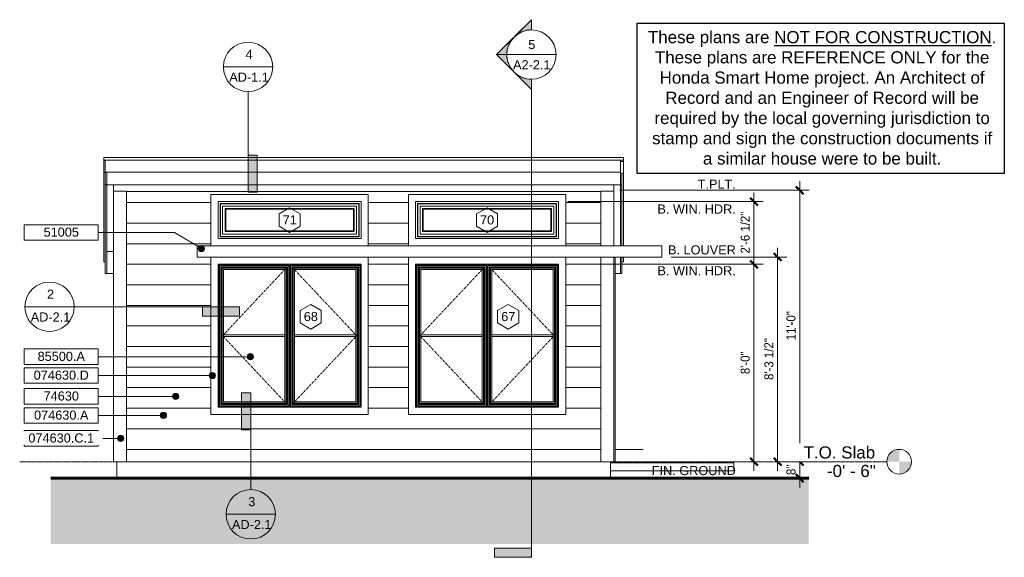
# Model space of a CAD drawing. Header units: inches. Extents: x -258 to 221, y -52 to 209.
import ezdxf

# ---------------------------------------------------------------- set-up
doc = ezdxf.new("R2010")
doc.units = ezdxf.units.IN
doc.header["$MEASUREMENT"] = 0
for name, pattern in [('Dash 1_16_', [0.125, 0.0625, -0.0625]), ('Grid Line 1_2_', [0.875, 0.5, -0.125, 0.125, -0.125]), ('IMPORT-CENTER4', [0.439, 0.25, -0.063, 0.063, -0.063])]:
    doc.linetypes.add(name, pattern=pattern)
for name, color, linetype, lineweight in [('A-ANNO-DIMS', 1, 'Continuous', 9), ('A-ANNO-DIMS-48', 1, 'Continuous', 9), ('A-ANNO-NOTE', 2, 'Continuous', 9), ('A-ANNO-SYMB', 6, 'Continuous', 9), ('A-ANNO-TEXT', 2, 'Continuous', 9), ('A-DETL', 5, 'Continuous', 60), ('A-DETL-GENF', 3, 'Continuous', 9), ('A-DOOR', 1, 'Continuous', 18), ('A-FLOR-LEVL', 6, 'Continuous', 9), ('A-FLOR-OTLN', 6, 'Continuous', 18), ('A-GENM', 6, 'Continuous', 9), ('A-GLAZ', 6, 'Continuous', 18), ('A-GLAZ-IDEN', 6, 'Continuous', 9), ('A-ROOF', 4, 'Continuous', 18), ('A-ROOF-OTLN', 4, 'Continuous', 9), ('A-WALL-MBNI', 2, 'Continuous', 18), ('A-WALL-PATT', 2, 'Continuous', 18), ('ECON', 7, 'IMPORT-CENTER4', 9), ('EUTL', 7, 'Continuous', 9), ('I-WALL', 2, 'Continuous', 18), ('RCP_VC_dwg', 8, 'Continuous', 9), ('S-FNDN-FTNG', 4, 'Continuous', 18)]:
    doc.layers.add(name, color=color, linetype=linetype, lineweight=lineweight)
doc.styles.add('Arial', font='arial.ttf', dxfattribs={"height": 4.425898})
doc.styles.add('Arial_1', font='arial.ttf', dxfattribs={"width": 0.9, "height": 4.425898})
doc.styles.add('Arial_2', font='arial.ttf', dxfattribs={"height": 5.901198})
doc.dimstyles.new('Linear_-_3_32__Arial_2', dxfattribs={"dimscale": 12, "dimtxt": 4.5, "dimasz": 0.3125, "dimexe": 0.375, "dimexo": 0.375, "dimgap": 0.0625, "dimtad": 1, "dimdec": 3, "dimrnd": 0.125, "dimzin": 3, "dimdsep": 46, "dimlunit": 4, "dimtxsty": 'Arial_1', "dimblk1": 'OBLIQUE', "dimblk2": 'OBLIQUE', "dimsah": 1, "dimcen": 0.09, "dimdle": 0.375, "dimazin": 0, "dimtfac": 1, "dimtdec": 3, "dimtix": 1, "dimtmove": 0, "dimatfit": 3, "dimfxl": 1, "dimtvp": 1, "dimfrac": 2, "dimtolj": 1, "dimtzin": 0, "dimarcsym": 2})
pattern_1 = [(0, (-207.724, 0), (0, 10), [])]

# ---------------------------------------------------------------- blocks, each defined once
blk = doc.blocks.new('Two panel out-swing French Style - 5880FR-2991159-Exterior South Elevation Visitors Center')
at = {"layer": 'A-DOOR'}
for p in [(32.09, 93.5), (31.34, -6)]:
    blk.add_line(p, (32.09, -6), dxfattribs=at)
blk = doc.blocks.new('Double Casement - _2_211510CS-2777844-Exterior South Elevation Visitors Center')
at = {"layer": 'A-GENM'}
for p, q in [((-62.47, 55.69), (-32.64, 55.69)), ((-62.47, 54.81), (-32.64, 54.81)), ((-27.93, 55.69), (1.9, 55.69)), ((-27.93, 54.81), (1.9, 54.81))]:
    blk.add_line(p, q, dxfattribs=at)
at = {"layer": 'A-GLAZ'}
for p, q in [((-68.54, 93.5), (-68.54, 17)), ((7.96, 17), (7.96, 93.5)), ((-65.04, 20.5), (-65.04, 90)), ((-65.04, 90), (4.46, 90)), ((-64.47, 89.43), (-64.61, 89.57)), ((-64.61, 89.57), (-64.61, 20.93)), ((-30.53, 89.57), (-64.61, 89.57)), ((-64.47, 21.07), (-64.47, 89.43)), ((-30.67, 89.43), (-64.47, 89.43)), ((-64.38, 21.16), (-64.38, 89.34)), ((-30.74, 89.34), (-64.38, 89.34)), ((-63.35, 88.31), (-63.72, 88.68)), ((-63.72, 88.68), (-63.72, 21.82)), ((-31.39, 88.68), (-63.72, 88.68)), ((-63.35, 22.19), (-63.35, 88.31)), ((-31.77, 88.31), (-63.35, 88.31)), ((-63.1, 88.06), (-63.1, 22.44)), ((-32.02, 88.06), (-63.1, 88.06)), ((-62.47, 87.43), (-62.47, 23.07)), ((-32.64, 87.43), (-62.47, 87.43)), ((-32.64, 23.07), (-32.64, 87.43)), ((-32.02, 22.44), (-32.02, 88.06)), ((-31.39, 88.68), (-31.77, 88.31)), ((-31.77, 88.31), (-31.77, 22.19)), ((-31.39, 21.82), (-31.39, 88.68)), ((-30.74, 89.34), (-30.74, 21.16)), ((-30.53, 89.57), (-30.67, 89.43)), ((-30.67, 89.43), (-30.67, 21.07)), ((-30.53, 20.93), (-30.53, 89.57)), ((-30.04, 20.93), (-30.04, 89.57)), ((-30.04, 89.57), (4.03, 89.57)), ((-29.9, 89.43), (-30.04, 89.57)), ((-29.9, 21.07), (-29.9, 89.43)), ((3.89, 89.43), (-29.9, 89.43)), ((-29.84, 21.16), (-29.84, 89.34)), ((3.8, 89.34), (-29.84, 89.34)), ((-28.8, 88.31), (-29.18, 88.68)), ((-29.18, 88.68), (-29.18, 21.82)), ((3.15, 88.68), (-29.18, 88.68)), ((-28.8, 22.19), (-28.8, 88.31)), ((2.77, 88.31), (-28.8, 88.31)), ((-28.55, 88.06), (-28.55, 22.44)), ((2.52, 88.06), (-28.55, 88.06)), ((-27.93, 87.43), (-27.93, 23.07)), ((1.9, 87.43), (-27.93, 87.43)), ((1.9, 23.07), (1.9, 87.43)), ((2.52, 22.44), (2.52, 88.06)), ((3.15, 88.68), (2.77, 88.31)), ((2.77, 88.31), (2.77, 22.19)), ((3.15, 21.82), (3.15, 88.68)), ((3.8, 89.34), (3.8, 21.16)), ((4.03, 89.57), (3.89, 89.43)), ((3.89, 89.43), (3.89, 21.07)), ((4.03, 89.57), (4.03, 20.93)), ((4.46, 90), (4.46, 20.5)), ((4.46, 20.5), (-65.04, 20.5)), ((-64.47, 21.07), (-64.61, 20.93)), ((-64.61, 20.93), (-30.53, 20.93)), ((-30.67, 21.07), (-64.47, 21.07)), ((-30.74, 21.16), (-64.38, 21.16)), ((-63.35, 22.19), (-63.72, 21.82)), ((-63.72, 21.82), (-31.39, 21.82)), ((-31.77, 22.19), (-63.35, 22.19)), ((-63.1, 22.44), (-32.02, 22.44)), ((-62.47, 23.07), (-32.64, 23.07)), ((-31.77, 22.19), (-31.39, 21.82)), ((-30.67, 21.07), (-30.53, 20.93)), ((-29.9, 21.07), (-30.04, 20.93)), ((4.03, 20.93), (-30.04, 20.93)), ((3.89, 21.07), (-29.9, 21.07)), ((3.8, 21.16), (-29.84, 21.16)), ((-28.8, 22.19), (-29.18, 21.82)), ((-29.18, 21.82), (3.15, 21.82)), ((2.77, 22.19), (-28.8, 22.19)), ((-28.55, 22.44), (2.52, 22.44)), ((-27.93, 23.07), (1.9, 23.07)), ((2.77, 22.19), (3.15, 21.82)), ((3.89, 21.07), (4.03, 20.93)), ((-68.54, 17), (7.96, 17))]:
    blk.add_line(p, q, dxfattribs=at)
at = {"layer": 'A-GLAZ', "linetype": 'Dash 1_16_', "lineweight": 9}
for p, q in [((-32.25, 87.85), (-62.89, 55.25)), ((2.32, 55.25), (-28.33, 87.85)), ((-62.89, 55.25), (-32.25, 22.65)), ((-28.33, 22.65), (2.32, 55.25))]:
    blk.add_line(p, q, dxfattribs=at)
blk = doc.blocks.new('Single Fixed - 70_ x 18_-2846920-Exterior South Elevation Visitors Center')
at = {"layer": 'A-GLAZ'}
for p, q in [((-68.54, 124), (-68.54, 99)), ((7.96, 124), (-68.54, 124)), ((-65.04, 120.5), (4.46, 120.5)), ((-65.04, 102.5), (-65.04, 120.5)), ((4.46, 120.5), (4.46, 102.5)), ((7.96, 99), (7.96, 124)), ((-63.93, 119.4), (-64.09, 119.56)), ((-64.09, 119.56), (-64.09, 103.44)), ((3.52, 119.56), (-64.09, 119.56)), ((-63.93, 103.6), (-63.93, 119.4)), ((3.36, 119.4), (-63.93, 119.4)), ((-62.85, 118.31), (-62.85, 104.69)), ((2.28, 118.31), (-62.85, 118.31)), ((-61.3, 116.76), (-61.61, 117.07)), ((-61.61, 117.07), (-61.61, 105.93)), ((1.04, 117.07), (-61.61, 117.07)), ((-61.3, 106.24), (-61.3, 116.76)), ((0.73, 116.76), (-61.3, 116.76)), ((1.04, 117.07), (0.73, 116.76)), ((0.73, 116.76), (0.73, 106.24)), ((1.04, 105.93), (1.04, 117.07)), ((2.28, 104.69), (2.28, 118.31)), ((3.52, 119.56), (3.36, 119.4)), ((3.36, 119.4), (3.36, 103.6)), ((3.52, 103.44), (3.52, 119.56)), ((-61.3, 106.24), (-61.61, 105.93)), ((-61.61, 105.93), (1.04, 105.93)), ((0.73, 106.24), (-61.3, 106.24)), ((0.73, 106.24), (1.04, 105.93)), ((4.46, 102.5), (-65.04, 102.5)), ((-63.93, 103.6), (-64.09, 103.44)), ((-64.09, 103.44), (3.52, 103.44)), ((3.36, 103.6), (-63.93, 103.6)), ((-62.85, 104.69), (2.28, 104.69)), ((3.36, 103.6), (3.52, 103.44))]:
    blk.add_line(p, q, dxfattribs=at)
blk = doc.blocks.new('Visitors Center Slab Stem Wall - Visitors Center Slab Stem Wall-2287425-Exterior South Elevation Visitors Center')
at = {"layer": 'S-FNDN-FTNG'}
for p, q in [((-210.29, -14), (-210.29, -10)), ((29.71, -10), (29.71, -14))]:
    blk.add_line(p, q, dxfattribs=at)
blk = doc.blocks.new('RCP_VC_dwg_LWMF-3124424-Exterior South Elevation Visitors Center')
at = {"layer": 'EUTL'}
for p, q in [((43.43, 0), (35.96, 0)), ((35.96, 0), (43.43, 0))]:
    blk.add_line(p, q, dxfattribs=at)
at = {"layer": 'EUTL', "flags": 128}
blk.add_lwpolyline([(45.7, 0), (34.71, 0), (32.09, 0)], dxfattribs=at)
blk = doc.blocks.new('RCP_VC_dwg-3010891-Exterior South Elevation Visitors Center')
at = {"layer": 'ECON'}
blk.add_line((32.11, 0), (39.7, 0), dxfattribs=at)
blk.add_blockref('RCP_VC_dwg_LWMF-3124424-Exterior South Elevation Visitors Center', (0, 0))
blk = doc.blocks.new('Section - 3_32_ x 3_8_-54337-Exterior South Elevation Visitors Center')
at = {"layer": 'A-ANNO-SYMB'}
blk.add_hatch(color=256, dxfattribs=at).paths.add_polyline_path([(-26.66, -48), (-8.66, -48), (-8.66, -52.5), (-26.66, -52.5)], flags=0)
for p, q in [((-26.66, -48), (-26.66, -52.5)), ((-8.66, -48), (-26.66, -48)), ((-26.66, -52.5), (-8.66, -52.5)), ((-8.66, -52.5), (-8.66, -48))]:
    blk.add_line(p, q, dxfattribs=at)
blk = doc.blocks.new('Section - Section Head - Filled-22785-Exterior South Elevation Visitors Center')
at = {"layer": 'A-ANNO-SYMB'}
h = blk.add_hatch(color=256, dxfattribs=at)
edge = h.paths.add_edge_path(flags=0)
edge.add_arc((-8.66, 192), 12.02, 90, 132.0784, ccw=False)
edge.add_line((-8.66, 204.02), (-8.66, 208.97))
edge.add_line((-8.66, 208.97), (-16.72, 200.92))
h = blk.add_hatch(color=256, dxfattribs=at)
edge = h.paths.add_edge_path(flags=0)
edge.add_line((-17.15, 200.49), (-25.63, 192))
edge.add_line((-25.63, 192), (-20.66, 192))
edge.add_arc((-8.66, 192), 12, 135, 180, ccw=False)
h = blk.add_hatch(color=256, dxfattribs=at)
edge = h.paths.add_edge_path(flags=0)
edge.add_arc((-8.66, 192), 12, 180, 225, ccw=False)
edge.add_line((-20.66, 192), (-25.63, 192))
edge.add_line((-25.63, 192), (-17.15, 183.51))
h = blk.add_hatch(color=256, dxfattribs=at)
edge = h.paths.add_edge_path(flags=0)
edge.add_line((-16.72, 183.08), (-8.66, 175.03))
edge.add_line((-8.66, 175.03), (-8.66, 179.98))
edge.add_arc((-8.66, 192), 12.02, 227.9216, 270, ccw=False)
for p, q in [((-25.63, 192), (-8.66, 208.97)), ((-16.72, 200.92), (-8.66, 208.97)), ((-8.66, 204), (-8.66, 208.97)), ((-8.66, 208.97), (-8.66, 204.02)), ((-25.63, 192), (-17.15, 200.49)), ((-25.63, 192), (-8.66, 175.03)), ((-20.66, 192), (-25.63, 192)), ((-17.15, 183.51), (-25.63, 192)), ((-25.63, 192), (-20.66, 192)), ((-8.66, 175.03), (-16.72, 183.08)), ((-8.66, 180), (-8.66, 175.03)), ((-8.66, 179.98), (-8.66, 175.03))]:
    blk.add_line(p, q, dxfattribs=at)
for radius, start, end in [(12, 90, 270), (12.02, 90, 132.0784), (12, 270, 90), (12, 135, 180), (12, 180, 225), (12.02, 227.9216, 270)]:
    blk.add_arc((-8.66, 192), radius, start, end, dxfattribs=at)
blk = doc.blocks.new('Drafting View - 3_8_ x 3_32_-55629-Exterior South Elevation Visitors Center')
at = {"layer": 'A-ANNO-SYMB'}
blk.add_hatch(color=256, dxfattribs=at).paths.add_polyline_path([(-141.99, 143.12), (-146.49, 143.12), (-146.49, 125.12), (-141.99, 125.12)], flags=0)
for p, q in [((-146.49, 125.12), (-146.49, 143.12)), ((-146.49, 143.12), (-141.99, 143.12)), ((-141.99, 143.12), (-141.99, 125.12)), ((-141.99, 125.12), (-146.49, 125.12))]:
    blk.add_line(p, q, dxfattribs=at)
blk = doc.blocks.new('Drafting View - Section Head - no arrow-55309-Exterior South Elevation Visitors Center')
at = {"layer": 'A-ANNO-SYMB'}
for start, end in [(90, 270), (270, 90)]:
    blk.add_arc((-146.49, 186), 12, start, end, dxfattribs=at)
blk = doc.blocks.new('DIMBLOCK1-Exterior South Elevation Visitors Center')
at = {"layer": 'A-ANNO-DIMS-48', "transparency": 16777216}
for p, q in [((121.81, 130.5), (121.81, -6)), ((34.21, 126), (126.31, 126)), ((121.81, 126), (34.21, 126)), ((119.97, -6), (126.31, -6)), ((121.81, -6), (119.97, -6))]:
    blk.add_line(p, q, dxfattribs=at)
at = {"layer": 'A-ANNO-DIMS-48', "lineweight": 50, "transparency": 16777216}
for p, q in [((121.81, 126), (119.94, 127.88)), ((121.81, 126), (123.69, 124.13)), ((121.81, -6), (119.94, -4.12)), ((121.81, -6), (123.69, -7.88))]:
    blk.add_line(p, q, dxfattribs=at)
at = {"layer": 'A-ANNO-DIMS-48', "color": 0, "transparency": 16777216, "insert": (115.32, 53.04), "char_height": 4.426, "width": 16.6985, "attachment_point": 1, "rotation": 90, "line_spacing_factor": 0.938532, "style": 'Arial_1'}
blk.add_mtext('11\'-0"', dxfattribs=at)
blk = doc.blocks.new('_Oblique')
at = {"color": 0, "linetype": 'ByBlock', "lineweight": -2}
blk.add_line((-0.5, -0.5), (0.5, 0.5), dxfattribs=at)
blk = doc.blocks.new('DIMBLOCK2-Exterior South Elevation Visitors Center')
at = {"layer": 'A-ANNO-DIMS-48', "lineweight": 50, "transparency": 16777216}
for p, q in [((121.81, -6), (119.94, -4.12)), ((121.81, -6), (123.69, -7.88)), ((121.81, -14), (119.94, -12.13)), ((121.81, -14), (123.69, -15.88))]:
    blk.add_line(p, q, dxfattribs=at)
at = {"layer": 'A-ANNO-DIMS-48', "transparency": 16777216}
for p, q in [((119.97, -6), (126.31, -6)), ((121.81, -6), (119.97, -6)), ((121.81, -6), (121.81, -18.5)), ((119.97, -14), (126.31, -14)), ((121.81, -14), (119.97, -14))]:
    blk.add_line(p, q, dxfattribs=at)
at = {"layer": 'A-ANNO-DIMS-48', "color": 0, "transparency": 16777216, "insert": (115.32, -12.49), "char_height": 4.426, "width": 5.9815, "attachment_point": 1, "rotation": 90, "line_spacing_factor": 0.938532, "style": 'Arial_1'}
blk.add_mtext('8"', dxfattribs=at)
blk = doc.blocks.new('DIMBLOCK3-Exterior South Elevation Visitors Center')
at = {"layer": 'A-ANNO-DIMS-48', "transparency": 16777216}
for p, q in [((99.53, 125), (99.53, 90)), ((8.96, 120.5), (104.03, 120.5)), ((99.53, 120.5), (8.96, 120.5)), ((12.46, 90), (104.03, 90)), ((99.53, 90), (12.46, 90))]:
    blk.add_line(p, q, dxfattribs=at)
at = {"layer": 'A-ANNO-DIMS-48', "lineweight": 50, "transparency": 16777216}
for p, q in [((99.53, 120.5), (97.65, 122.38)), ((99.53, 120.5), (101.4, 118.63)), ((99.53, 90), (97.65, 91.87)), ((99.53, 90), (101.4, 88.12))]:
    blk.add_line(p, q, dxfattribs=at)
at = {"layer": 'A-ANNO-DIMS-48', "color": 0, "transparency": 16777216, "insert": (93.04, 95.25), "char_height": 4.426, "width": 24.0092, "attachment_point": 1, "rotation": 90, "line_spacing_factor": 0.938532, "style": 'Arial_1'}
blk.add_mtext('2\'-6 1/2"', dxfattribs=at)
blk = doc.blocks.new('DIMBLOCK4-Exterior South Elevation Visitors Center')
at = {"layer": 'A-ANNO-DIMS-48', "lineweight": 50, "transparency": 16777216}
for p, q in [((99.53, 90), (97.65, 91.87)), ((99.53, 90), (101.4, 88.12)), ((99.53, -6), (97.65, -4.12)), ((99.53, -6), (101.4, -7.88))]:
    blk.add_line(p, q, dxfattribs=at)
at = {"layer": 'A-ANNO-DIMS-48', "transparency": 16777216}
for p, q in [((12.46, 90), (104.03, 90)), ((99.53, 90), (12.46, 90)), ((99.53, 90), (99.53, -10.5)), ((97.68, -6), (104.03, -6)), ((99.53, -6), (97.68, -6))]:
    blk.add_line(p, q, dxfattribs=at)
at = {"layer": 'A-ANNO-DIMS-48', "color": 0, "transparency": 16777216, "insert": (93.04, 36.57), "char_height": 4.426, "width": 13.0431, "attachment_point": 1, "rotation": 90, "line_spacing_factor": 0.938532, "style": 'Arial_1'}
blk.add_mtext('8\'-0"', dxfattribs=at)
blk = doc.blocks.new('Keynote Tag - Keynote Number - Boxed - Small-135510-Exterior South Elevation Visitors Center')
at = {"layer": 'A-ANNO-NOTE'}
for p, q in [((-255.34, 41.29), (-255.34, 48.85)), ((-255.34, 48.85), (-219.34, 48.85)), ((-219.34, 48.85), (-219.34, 41.29)), ((-255.34, 41.29), (-219.34, 41.29))]:
    blk.add_line(p, q, dxfattribs=at)
blk = doc.blocks.new('Level - Level Head - Circle-50818-Exterior South Elevation Visitors Center')
at = {"layer": 'A-FLOR-LEVL'}
h = blk.add_hatch(color=256, dxfattribs=at)
edge = h.paths.add_edge_path(flags=0)
edge.add_line((170.15, -6), (164.15, -6))
edge.add_arc((170.15, -6), 6, 90, 180, ccw=False)
edge.add_line((170.15, 0), (170.15, -6))
h = blk.add_hatch(color=256, dxfattribs=at)
edge = h.paths.add_edge_path(flags=0)
edge.add_line((170.15, -12), (170.15, -6))
edge.add_line((170.15, -6), (176.15, -6))
edge.add_arc((170.15, -6), 6, 270, 360, ccw=False)
blk.add_circle((170.15, -6), 6, dxfattribs=at)
blk = doc.blocks.new('Window Tag - Window Tag-41068-Exterior South Elevation Visitors Center')
at = {"layer": 'A-GLAZ-IDEN'}
for p, q in [((-20.01, 70.51), (-25.15, 67.48)), ((-25.15, 67.48), (-25.15, 61.54)), ((-20.01, 70.51), (-14.87, 67.48)), ((-14.87, 67.48), (-14.87, 61.51)), ((-25.15, 61.54), (-20.01, 58.51)), ((-20.01, 58.51), (-14.87, 61.51))]:
    blk.add_line(p, q, dxfattribs=at)
blk = doc.blocks.new('DIMBLOCK5-Exterior South Elevation Visitors Center')
at = {"layer": 'A-ANNO-DIMS-48', "transparency": 16777216}
for p, q in [((111.05, 98), (111.05, -10.5)), ((59.21, 93.5), (115.55, 93.5)), ((111.05, 93.5), (59.21, 93.5)), ((109.2, -6), (115.55, -6)), ((111.05, -6), (109.2, -6))]:
    blk.add_line(p, q, dxfattribs=at)
at = {"layer": 'A-ANNO-DIMS-48', "lineweight": 50, "transparency": 16777216}
for p, q in [((111.05, 93.5), (109.17, 95.37)), ((111.05, 93.5), (112.92, 91.62)), ((111.05, -6), (109.17, -4.12)), ((111.05, -6), (112.92, -7.88))]:
    blk.add_line(p, q, dxfattribs=at)
at = {"layer": 'A-ANNO-DIMS-48', "color": 0, "transparency": 16777216, "insert": (104.56, 33.75), "char_height": 4.426, "width": 24.0092, "attachment_point": 1, "rotation": 90, "line_spacing_factor": 0.938532, "style": 'Arial_1'}
blk.add_mtext('8\'-3 1/2"', dxfattribs=at)

msp = doc.modelspace()

# ---------------------------------------------------------------- hatches: boundary and pattern name
at = {"layer": 'A-ANNO-NOTE'}
h = msp.add_hatch(color=256, dxfattribs=at)
edge = h.paths.add_edge_path(flags=0)
edge.add_arc((-169.2048, 97.6354), 1.5, 0, 360)
h = msp.add_hatch(color=256, dxfattribs=at)
edge = h.paths.add_edge_path(flags=0)
edge.add_arc((-145.3428, 45.0711), 1.5, 0, 360)
h = msp.add_hatch(color=256, dxfattribs=at)
edge = h.paths.add_edge_path(flags=0)
edge.add_arc((-163.8513, 35.9167), 1.5, 0, 360)
h = msp.add_hatch(color=256, dxfattribs=at)
edge = h.paths.add_edge_path(flags=0)
edge.add_arc((-181.6796, 25.7789), 1.5, 0, 360)
h = msp.add_hatch(color=256, dxfattribs=at)
edge = h.paths.add_edge_path(flags=0)
edge.add_arc((-187.6218, 16.4943), 1.5, 0, 360)
h = msp.add_hatch(color=256, dxfattribs=at)
edge = h.paths.add_edge_path(flags=0)
edge.add_arc((-208.4195, 5.3527), 1.5, 0, 360)
at = {"layer": 'A-DETL-GENF'}
msp.add_hatch(color=9, dxfattribs=at).paths.add_polyline_path([(-7.4235, -46), (126.174, -46), (126.174, -14), (-242.4713, -14), (-242.4713, -46), (-61.411, -46)], flags=0)
at = {"layer": 'A-WALL-PATT', "lineweight": 9}
h = msp.add_hatch(dxfattribs=at)
h.set_pattern_fill('FP_1', color=256, style=0, pattern_type=2)
h.set_pattern_definition(pattern_1)
h.paths.add_polyline_path([(-205.6611, -6), (-204.2861, -6), (-204.2861, 125.4212), (-205.6611, 125.4212), (-205.6611, 78.0996)], flags=0)
h = msp.add_hatch(dxfattribs=at)
h.set_pattern_fill('FP_1', color=256, style=0, pattern_type=2)
h.set_pattern_definition(pattern_1)
h.paths.add_polyline_path([(-204.2861, -6), (25.0889, -6), (25.0889, 93.5), (7.9639, 93.5), (7.9639, 17), (-68.5361, 17), (-68.5361, 93.5), (-88.0361, 93.5), (-88.0361, 17), (-164.5361, 17), (-164.5361, 93.5), (-171.2861, 93.5), (-171.2861, 99), (-164.5361, 99), (-164.5361, 124), (-88.0361, 124), (-88.0361, 99), (-68.5361, 99), (-68.5361, 124), (7.9639, 124), (7.9639, 99), (25.0889, 99), (25.0889, 125.4212), (-204.2861, 125.4212), (-204.2861, 78.0996)], flags=0)

# ---------------------------------------------------------------- linework, layer by layer
msp.add_lwpolyline([(42.7083, 207.2927), (221.2794, 207.2927), (221.2794, 134.143), (42.7083, 134.143)], close=True)
at = {"layer": 'A-ANNO-NOTE'}
for p, q in [((-182.3394, 105.5), (-219.3359, 105.5)), ((-169.2048, 97.6354), (-182.3394, 105.5)), ((-145.3428, 45.0711), (-219.3359, 45.0711)), ((-163.8513, 35.9167), (-219.3359, 35.9167)), ((-181.6796, 25.7789), (-219.3359, 25.7789)), ((-187.6218, 16.4943), (-219.3359, 16.4943)), ((-208.4195, 5.3527), (-219.3359, 5.3527))]:
    msp.add_line(p, q, dxfattribs=at)
for centre in [(-169.2048, 97.6354), (-145.3428, 45.0711), (-163.8513, 35.9167), (-181.6796, 25.7789), (-187.6218, 16.4943), (-208.4195, 5.3527)]:
    msp.add_circle(centre, 1.5, dxfattribs=at)
at = {"layer": 'A-ANNO-SYMB'}
for p, q in [((-20.6641, 192), (3.3359, 192)), ((-158.4917, 186), (-134.4917, 186)), ((-8.6641, 180), (-8.6641, -48)), ((-146.4917, 174), (-146.4917, 143.1196)), ((-255.044, 69.3473), (-231.044, 69.3473)), ((-231.044, 69.3473), (-168.589, 69.3473)), ((-145.1803, -19.5712), (-145.1803, 9.5645)), ((-157.1803, -31.5712), (-133.1803, -31.5712))]:
    msp.add_line(p, q, dxfattribs=at)
at = {"layer": 'A-DETL'}
msp.add_line((126.174, -14), (-242.4713, -14), dxfattribs=at)
at = {"layer": 'A-FLOR-OTLN'}
for p, q in [((-210.2861, -10), (-210.2861, -6)), ((29.7139, -6), (29.7139, -10)), ((29.7139, -6.5), (89.7139, -6.5)), ((89.7139, -6.5), (89.7139, -10.5)), ((89.7139, -10.5), (29.7139, -10.5))]:
    msp.add_line(p, q, dxfattribs=at)
at = {"layer": 'A-GENM'}
for p, q in [((-171.2861, 99), (54.7139, 99)), ((-171.2861, 93.5), (-171.2861, 99)), ((54.7139, 93.5), (54.7139, 99)), ((54.7139, 93.5), (-171.2861, 93.5))]:
    msp.add_line(p, q, dxfattribs=at)
at = {"layer": 'A-ROOF'}
for p, q in [((-216.6611, 141.9352), (36.0889, 141.9352)), ((-216.6611, 140.3943), (-216.6611, 141.9352)), ((36.0889, 140.5823), (-216.6611, 140.5823)), ((36.0889, 141.9352), (36.0889, 140.0206)), ((-215.1611, 96.2544), (-211.9111, 96.2544))]:
    msp.add_line(p, q, dxfattribs=at)
at = {"layer": 'A-ROOF-OTLN'}
for p, q in [((-215.9111, 140.3943), (-216.6611, 140.3943)), ((-216.6611, 140.3943), (-216.6611, 91.2698)), ((-215.9111, 140.5823), (-215.9111, 85.5198)), ((34.5889, 99), (34.5889, 140.5823)), ((36.0889, 140.0206), (34.5889, 140.0206)), ((36.0889, 99), (36.0889, 140.0206)), ((-216.6611, 134.725), (-215.9111, 134.725)), ((34.5889, 134.8323), (-215.9111, 134.8323)), ((-215.1611, 128.7981), (-215.1611, 134.8323)), ((35.3389, 134.3514), (36.0889, 134.3514)), ((35.3389, 99), (35.3389, 134.3514)), ((-215.9111, 128.7981), (-215.1611, 128.7981)), ((34.5889, 128.5823), (-215.9111, 128.5823)), ((-215.1611, 128.5823), (-215.1611, 85.5198)), ((-211.9111, 128.5823), (-211.9111, 125.6097)), ((31.3389, 125.6097), (31.3389, 128.5823)), ((34.5889, 128.4244), (35.3389, 128.4244)), ((-215.9111, 91.2698), (-216.6611, 91.2698)), ((34.5889, 85.5198), (34.5889, 93.5)), ((35.3389, 85.5198), (35.3389, 93.5)), ((35.3389, 91.2698), (36.0889, 91.2698)), ((36.0889, 91.2698), (36.0889, 93.5)), ((-215.9111, 85.5198), (-211.9111, 85.5198)), ((32.0889, 85.5198), (35.3389, 85.5198))]:
    msp.add_line(p, q, dxfattribs=at)
at = {"layer": 'A-WALL-MBNI', "lineweight": 9}
for p, q in [((-205.6611, 125.6097), (-211.9111, 125.6097)), ((-211.9111, -6), (-211.9111, 125.6097)), ((-205.6611, -6), (-205.6611, 125.6097)), ((31.3389, 125.6097), (25.0889, 125.6097)), ((25.0889, 99), (25.0889, 125.6097)), ((31.3389, 99), (31.3389, 125.6097)), ((25.0889, -6), (25.0889, 93.5)), ((31.3389, -6), (31.3389, 93.5)), ((-205.6611, -6), (-211.9111, -6)), ((31.3389, -6), (25.0889, -6))]:
    msp.add_line(p, q, dxfattribs=at)
at = {"layer": 'I-WALL'}
for p, q in [((25.0889, 125.4212), (-205.6611, 125.4212)), ((-205.6611, -6), (25.0889, -6))]:
    msp.add_line(p, q, dxfattribs=at)

# ---------------------------------------------------------------- block references
at = {"layer": 'A-ANNO-NOTE'}
for p in [(0, 60.4289), (0, 0), (0, -9.1543), (0, -19.2922), (0, -28.5768), (0, -39.7184)]:
    msp.add_blockref('Keynote Tag - Keynote Number - Boxed - Small-135510-Exterior South Elevation Visitors Center', p, dxfattribs=at)
at = {"layer": 'A-ANNO-SYMB'}
for name in ['Section - Section Head - Filled-22785-Exterior South Elevation Visitors Center', 'Drafting View - Section Head - no arrow-55309-Exterior South Elevation Visitors Center', 'Drafting View - 3_8_ x 3_32_-55629-Exterior South Elevation Visitors Center', 'Section - 3_32_ x 3_8_-54337-Exterior South Elevation Visitors Center']:
    msp.add_blockref(name, (0, 0), dxfattribs=at)
at = {"layer": 'A-ANNO-SYMB', "extrusion": (0, 0, -1)}
for name, p, rotation in [('Drafting View - Section Head - no arrow-55309-Exterior South Elevation Visitors Center', (57.044, -77.1445), 270.0000000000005), ('Drafting View - 3_8_ x 3_32_-55629-Exterior South Elevation Visitors Center', (25.4694, -77.1445), 270.0000000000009)]:
    msp.add_blockref(name, p, dxfattribs=dict(at, rotation=rotation))
at = {"layer": 'A-ANNO-SYMB', "rotation": 180}
for name, p in [('Drafting View - 3_8_ x 3_32_-55629-Exterior South Elevation Visitors Center', (-291.672, 152.6841)), ('Drafting View - Section Head - no arrow-55309-Exterior South Elevation Visitors Center', (-291.672, 154.4288))]:
    msp.add_blockref(name, p, dxfattribs=at)
at = {"layer": 'A-DOOR'}
msp.add_blockref('Two panel out-swing French Style - 5880FR-2991159-Exterior South Elevation Visitors Center', (0, 0), dxfattribs=at)
at = {"layer": 'A-FLOR-LEVL'}
msp.add_blockref('Level - Level Head - Circle-50818-Exterior South Elevation Visitors Center', (0, 0), dxfattribs=at)
at = {"layer": 'A-GLAZ'}
for name, p in [('Single Fixed - 70_ x 18_-2846920-Exterior South Elevation Visitors Center', (-96, 0)), ('Single Fixed - 70_ x 18_-2846920-Exterior South Elevation Visitors Center', (0, 0)), ('Double Casement - _2_211510CS-2777844-Exterior South Elevation Visitors Center', (-96, 0)), ('Double Casement - _2_211510CS-2777844-Exterior South Elevation Visitors Center', (0, 0))]:
    msp.add_blockref(name, p, dxfattribs=at)
at = {"layer": 'A-GLAZ-IDEN'}
for p in [(-106.2776, 46.9922), (-10.2776, 46.9922), (-96, 0), (0, 0)]:
    msp.add_blockref('Window Tag - Window Tag-41068-Exterior South Elevation Visitors Center', p, dxfattribs=at)
at = {"layer": 'RCP_VC_dwg', "color": 7}
msp.add_blockref('RCP_VC_dwg-3010891-Exterior South Elevation Visitors Center', (0, 0), dxfattribs=at)
at = {"layer": 'S-FNDN-FTNG'}
msp.add_blockref('Visitors Center Slab Stem Wall - Visitors Center Slab Stem Wall-2287425-Exterior South Elevation Visitors Center', (0, 0), dxfattribs=at)

# ---------------------------------------------------------------- texts
at = {"insert": (132.683, 203.4505), "char_height": 5.9011976, "width": 170.64303, "attachment_point": 2, "style": 'Arial'}
msp.add_mtext('These plans are {\\LNOT FOR CONSTRUCTION}. These plans are REFERENCE ONLY for the Honda Smart Home project. An Architect of Record and an Engineer of Record will be required by the local governing jurisdiction to stamp and sign the construction documents if a similar house were to be built.', dxfattribs=at)
at = {"layer": 'A-ANNO-SYMB', "char_height": 4.4259, "attachment_point": 2, "line_spacing_factor": 0.938532, "style": 'Arial'}
for s, insert, width in [('5', (-8.5104, 199.0846), 4.104), ('4', (-146.0079, 194.3402), 4.104), ('A2-2.1', (-8.5104, 189.2664), 21.708), ('AD-1.1', (-146.0079, 183.236), 22.896), ('2', (-242.5601, 77.6875), 4.104), ('AD-2.1', (-242.5601, 66.5833), 22.896), ('3', (-144.6965, -23.231), 4.104), ('AD-2.1', (-144.6965, -34.3352), 22.896)]:
    msp.add_mtext(s, dxfattribs=dict(at, insert=insert, width=width))
at = {"layer": 'A-ANNO-TEXT', "color": 7, "attachment_point": 3, "line_spacing_factor": 0.938532, "style": 'Arial'}
for s, insert, char_height, width in [('T.PLT.', (90.7118, 131.2283), 4.4259, 22.086), ('B. WIN. HDR.', (90.7118, 119.0937), 4.425898, 45.306), ('B. LOUVER', (90.7118, 99.2283), 4.4259, 39.258), ('B. WIN. HDR.', (90.7118, 89.0937), 4.425898, 45.306), ('FIN. GROUND', (90.7118, -8.096), 4.425898, 48.546)]:
    msp.add_mtext(s, dxfattribs=dict(at, insert=insert, char_height=char_height, width=width))
at = {"layer": 'A-FLOR-LEVL', "insert": (158.7644, -7.5563), "char_height": 5.9012, "width": 28.224, "attachment_point": 3, "line_spacing_factor": 0.938532, "style": 'Arial_2', "bg_fill": 3, "box_fill_scale": 1.25, "bg_fill_color": 0, "bg_fill_transparency": 0}
msp.add_mtext('-0\' - 6"', dxfattribs=at)
at = {"layer": 'A-GLAZ-IDEN', "char_height": 4.4259, "width": 8.208, "attachment_point": 2, "line_spacing_factor": 0.938532, "style": 'Arial'}
for s, insert in [('71', (-126.2385, 113.808)), ('70', (-30.2385, 113.808)), ('68', (-115.9609, 66.8159)), ('67', (-19.9609, 66.8159))]:
    msp.add_mtext(s, dxfattribs=dict(at, insert=insert))

# ---------------------------------------------------------------- dimensions: what is measured, and where the dimension line sits
at = {"layer": 'A-ANNO-DIMS'}
for base, p1, p2, override, picture, middle in [((121.8145, -6), (29.7139, 126), (124.4662, -6), {"dimpost": '<>', "dimfxl": 162.486917}, 'DIMBLOCK1-Exterior South Elevation Visitors Center', (118.8048, 60)), ((99.5281, 90), (4.4639, 120.5), (7.9639, 90), {"dimpost": '<>', "dimfxl": 30.700163}, 'DIMBLOCK3-Exterior South Elevation Visitors Center', (96.4897, 105.25)), ((111.0488, -6), (54.7139, 93.5), (113.7004, -6), {"dimpost": '<>', "dimfxl": 115.670507}, 'DIMBLOCK5-Exterior South Elevation Visitors Center', (108.0089, 43.75)), ((99.5281, -6), (7.9639, 90), (102.1798, -6), {"dimpost": '<>', "dimfxl": 134.50889}, 'DIMBLOCK4-Exterior South Elevation Visitors Center', (96.5184, 42)), ((121.8145, -14), (124.4662, -6), (124.4662, -14), {"dimpost": '<>', "dimfxl": 8}, 'DIMBLOCK2-Exterior South Elevation Visitors Center', (118.8048, -10))]:
    dim = msp.add_linear_dim(base=base, p1=p1, p2=p2, angle=90, dimstyle='Linear_-_3_32__Arial_2', override=override, dxfattribs=at)
    dim.commit()
    dim.dimension.update_dxf_attribs({"geometry": picture, "text_midpoint": middle})

# ---------------------------------------------------------------- next in the draw order: texts
at = {"layer": 'A-ANNO-NOTE', "char_height": 4.4259, "attachment_point": 2, "line_spacing_factor": 0.938532, "style": 'Arial', "bg_fill": 3, "box_fill_scale": 1.25, "bg_fill_color": 0, "bg_fill_transparency": 0}
for s, insert, width in [('51005', (-237.3496, 107.883), 20.52), ('85500.A', (-237.3496, 47.4541), 27.486), ('074630.D', (-237.3496, 38.2998), 31.968), ('74630', (-237.3496, 28.162), 20.52), ('074630.A', (-237.3496, 18.8773), 31.59), ('074630.C.1', (-237.3496, 7.7357), 38.124)]:
    msp.add_mtext(s, dxfattribs=dict(at, insert=insert, width=width))
at = {"layer": 'A-FLOR-LEVL', "insert": (158.4704, 1.4593), "char_height": 5.9012, "width": 41.472, "attachment_point": 3, "line_spacing_factor": 0.938532, "style": 'Arial_2', "bg_fill": 3, "box_fill_scale": 1.25, "bg_fill_color": 0, "bg_fill_transparency": 0}
msp.add_mtext('T.O. Slab', dxfattribs=at)

# ---------------------------------------------------------------- next in the draw order: linework, layer by layer
at = {"layer": 'A-FLOR-LEVL', "linetype": 'Grid Line 1_2_'}
msp.add_line((-257.5581, -6), (164.1455, -6), dxfattribs=at)

doc.saveas('drawing.dxf')
